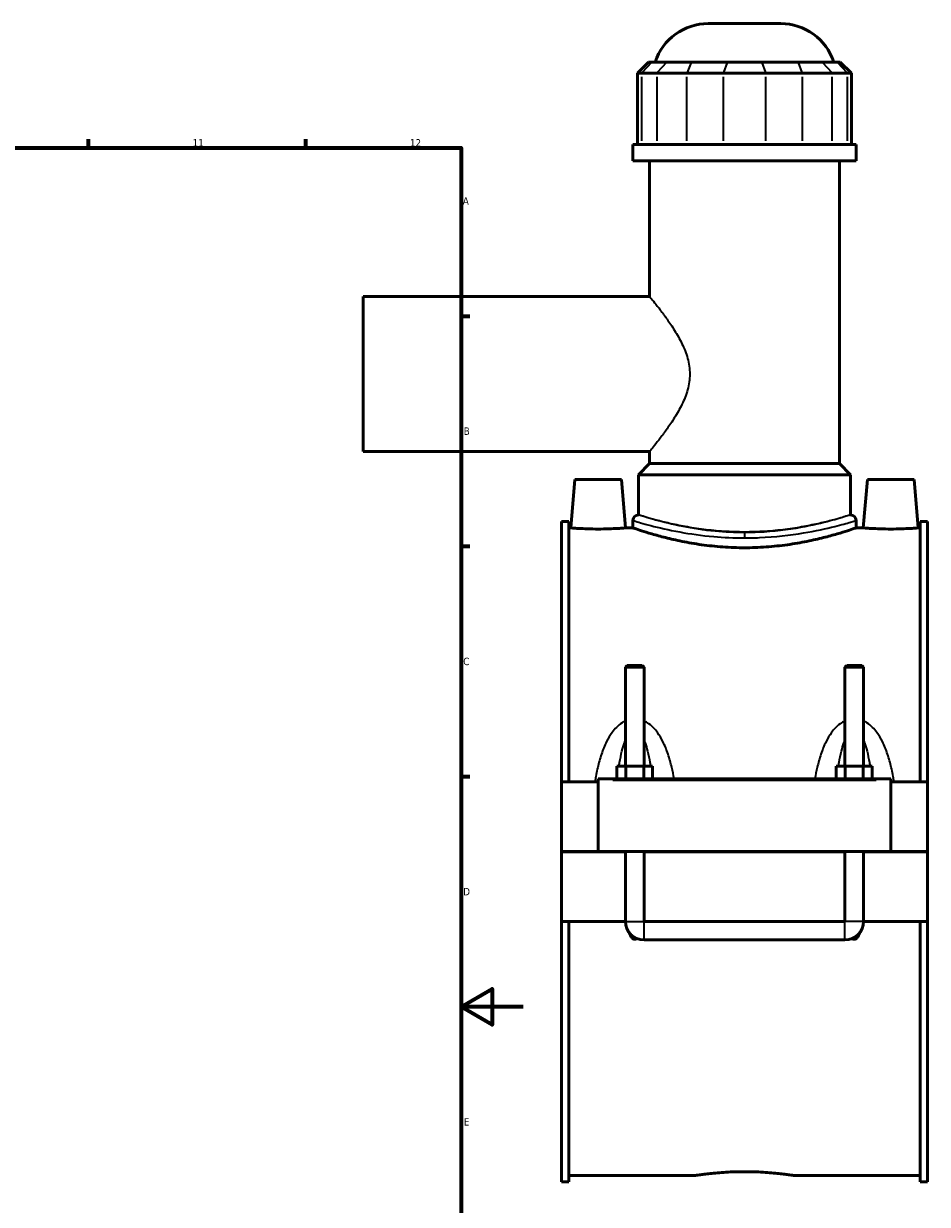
# Model space of a CAD drawing. Header units: millimetres. Extents: x -251 to 971, y -113 to 1180.
# Tile 7 of 8: x 680 to 971, y 233 to 614. Entities that reach past the tile are written whole.
import ezdxf

# ---------------------------------------------------------------- set-up
doc = ezdxf.new("R2010")
doc.units = ezdxf.units.MM
for name, color, linetype, lineweight in [('Border (ANSI)', 7, 'Continuous', 70), ('Visible (ANSI)', 7, 'Continuous', 50), ('Visible Narrow (ANSI)', 7, 'Continuous', 35)]:
    doc.layers.add(name, color=color, linetype=linetype, lineweight=lineweight)
doc.styles.add('Note Text (ANSI)', font='tahoma.ttf')

# ---------------------------------------------------------------- blocks, each defined once
blk = doc.blocks.new('Borders Default Border')
at = {"layer": 'Border (ANSI)'}
for p, q in [((700.83, 574), (700.83, 576.8)), ((770.92, 574), (770.92, 576.8)), ((821, 519.75), (823.8, 519.75)), ((821, 445.5), (823.8, 445.5)), ((821, 371.25), (823.8, 371.25))]:
    blk.add_line(p, q, dxfattribs=at)
at = {"layer": 'Border (ANSI)', "flags": 128}
for points in [[(20, 20), (20, 574), (821, 574), (821, 20), (20, 20)], [(841, 297), (821, 297), (831, 302.77), (831, 291.23), (821, 297)]]:
    blk.add_lwpolyline(points, dxfattribs=at)
at = {"layer": 'Border (ANSI)', "color": 5, "true_color": 0x0000ff, "char_height": 2.4, "attachment_point": 7, "style": 'Note Text (ANSI)'}
for s, insert in [('11', (734.43, 574.4)), ('12', (804.52, 574.4)), ('A', (821.58, 555.68)), ('B', (821.87, 481.43)), ('C', (821.71, 407.13)), ('D', (821.72, 332.93)), ('E', (821.91, 258.68))]:
    blk.add_mtext(s, dxfattribs=dict(at, insert=insert))

msp = doc.modelspace()

# ---------------------------------------------------------------- linework, layer by layer
at = {"layer": 'Visible (ANSI)'}
for p, q in [((900.75, 614.05), (924.14, 614.05)), ((881.53, 601.66), (877.93, 598.06)), ((881.53, 601.66), (882.63, 601.66)), ((887.46, 601.66), (882.63, 601.66)), ((887.46, 601.66), (895.26, 601.66)), ((906.94, 601.66), (895.26, 601.66)), ((906.94, 601.66), (917.96, 601.66)), ((929.64, 601.66), (917.96, 601.66)), ((929.64, 601.66), (937.43, 601.66)), ((942.27, 601.66), (937.43, 601.66)), ((942.27, 601.66), (943.36, 601.66)), ((943.36, 601.66), (946.96, 598.06)), ((879.3, 598.06), (877.93, 598.06)), ((877.93, 598.06), (877.93, 575.11)), ((879.3, 598.06), (884.14, 598.06)), ((893.88, 598.06), (884.14, 598.06)), ((893.88, 598.06), (905.56, 598.06)), ((919.34, 598.06), (905.56, 598.06)), ((919.34, 598.06), (931.02, 598.06)), ((940.76, 598.06), (931.02, 598.06)), ((940.76, 598.06), (945.59, 598.06)), ((946.96, 598.06), (945.59, 598.06)), ((946.96, 598.06), (946.96, 575.11)), ((948.45, 575.11), (876.45, 575.11)), ((876.45, 569.8), (876.45, 575.11)), ((948.45, 569.8), (948.45, 575.11)), ((948.45, 569.8), (876.45, 569.8)), ((881.85, 526.05), (881.85, 569.8)), ((943.05, 472.15), (943.05, 569.8)), ((789.45, 526.05), (789.45, 476.05)), ((881.85, 526.05), (789.45, 526.05)), ((881.85, 476.05), (789.45, 476.05)), ((881.85, 472.15), (881.85, 476.05)), ((881.85, 472.15), (878.25, 468.55)), ((943.05, 472.15), (881.85, 472.15)), ((943.05, 472.15), (946.65, 468.55)), ((946.65, 468.55), (878.25, 468.55)), ((878.25, 455.62), (878.25, 468.55)), ((946.65, 455.62), (946.65, 468.55)), ((857.75, 467.05), (856.38, 451.45)), ((872.75, 467.05), (857.75, 467.05)), ((872.75, 467.05), (874.11, 451.45)), ((952.15, 467.05), (950.78, 451.45)), ((952.15, 467.05), (967.15, 467.05)), ((967.15, 467.05), (968.51, 451.45)), ((853.45, 453.53), (853.45, 369.55)), ((853.45, 453.53), (855.81, 453.53)), ((855.81, 369.55), (855.81, 453.53)), ((876.45, 453.82), (876.45, 451.45)), ((948.45, 453.82), (948.45, 451.45)), ((969.09, 369.55), (969.09, 453.53)), ((969.09, 453.53), (971.45, 453.53)), ((971.45, 453.53), (971.45, 369.55)), ((856.38, 451.45), (855.81, 451.45)), ((876.45, 451.45), (874.11, 451.45)), ((950.78, 451.45), (948.45, 451.45)), ((969.09, 451.45), (968.51, 451.45)), ((874.65, 407.1), (874.05, 406.5)), ((880.05, 406.5), (874.05, 406.5)), ((874.05, 406.5), (874.05, 374.55)), ((874.65, 407.1), (879.45, 407.1)), ((879.45, 407.1), (880.05, 406.5)), ((880.05, 406.5), (880.05, 374.55)), ((945.45, 407.1), (944.85, 406.5)), ((950.85, 406.5), (944.85, 406.5)), ((944.85, 374.55), (944.85, 406.5)), ((945.45, 407.1), (950.25, 407.1)), ((950.25, 407.1), (950.85, 406.5)), ((950.85, 374.55), (950.85, 406.5)), ((871.27, 370.55), (871.27, 374.55)), ((871.27, 374.55), (874.16, 374.55)), ((874.16, 370.55), (874.16, 374.55)), ((874.16, 374.55), (879.93, 374.55)), ((879.93, 370.55), (879.93, 374.55)), ((879.93, 374.55), (882.82, 374.55)), ((882.82, 370.55), (882.82, 374.55)), ((942.07, 370.55), (942.07, 374.55)), ((942.07, 374.55), (944.96, 374.55)), ((944.96, 370.55), (944.96, 374.55)), ((944.96, 374.55), (950.73, 374.55)), ((950.73, 370.55), (950.73, 374.55)), ((950.73, 374.55), (953.62, 374.55)), ((953.62, 370.55), (953.62, 374.55)), ((865.25, 369.55), (853.45, 369.55)), ((853.45, 347.1), (853.45, 369.55)), ((865.25, 370.05), (865.25, 370.55)), ((959.65, 370.55), (865.25, 370.55)), ((865.25, 347.1), (865.25, 370.05)), ((959.65, 370.55), (959.65, 370.05)), ((959.65, 370.05), (959.65, 347.1)), ((971.45, 369.55), (959.65, 369.55)), ((971.45, 369.55), (971.45, 347.1)), ((853.45, 347.1), (865.25, 347.1)), ((853.45, 324.55), (853.45, 347)), ((874.05, 347), (853.45, 347)), ((959.65, 347.1), (865.25, 347.1)), ((874.05, 347.1), (874.05, 347)), ((874.05, 324.55), (874.05, 347)), ((880.05, 347.1), (880.05, 347)), ((944.85, 347), (880.05, 347)), ((880.05, 347), (880.05, 324.55)), ((944.85, 347), (944.85, 347.1)), ((944.85, 324.55), (944.85, 347)), ((950.85, 347), (950.85, 347.1)), ((971.45, 347), (950.85, 347)), ((950.85, 347), (950.85, 324.55)), ((959.65, 347.1), (971.45, 347.1)), ((971.45, 347), (971.45, 324.55)), ((874.05, 324.55), (853.45, 324.55)), ((853.45, 324.55), (853.45, 240.56)), ((855.81, 240.56), (855.81, 324.55)), ((944.85, 324.55), (880.05, 324.55)), ((971.45, 324.55), (950.85, 324.55)), ((969.09, 240.56), (969.09, 324.55)), ((971.45, 324.55), (971.45, 240.56)), ((880.05, 318.55), (944.85, 318.55)), ((853.45, 240.56), (855.81, 240.56)), ((896.77, 242.65), (855.81, 242.65)), ((969.09, 242.65), (928.13, 242.65)), ((969.09, 240.56), (971.45, 240.56))]:
    msp.add_line(p, q, dxfattribs=at)
for centre, radius, start, end in [((900.75, 596.05), 18, 90, 161.8403), ((924.14, 596.05), 18, 18.1597, 90), ((878.25, 453.82), 1.8, 90, 180), ((946.65, 453.82), 1.8, 0, 90), ((880.05, 324.55), 6, 180, 270), ((944.85, 324.55), 6, 270, 0)]:
    msp.add_arc(centre, radius, start, end, dxfattribs=at)
for points, knots in [([(865.25, 451.07), (864.13, 451.07), (862.94, 451.09), (860.76, 451.16), (859.76, 451.21), (858.19, 451.3), (857.51, 451.36), (856.6, 451.43), (856.38, 451.45), (856.38, 451.45)], [2.677815, 2.677815, 2.677815, 2.677815, 3.012686, 3.012686, 3.347556, 3.347556, 3.682139, 3.682139, 4.016722, 4.016722, 4.016722, 4.016722]), ([(874.11, 451.45), (874.11, 451.45), (873.89, 451.43), (872.99, 451.36), (872.31, 451.3), (870.74, 451.21), (869.74, 451.16), (867.55, 451.09), (866.36, 451.07), (865.25, 451.07)], [6.694537, 6.694537, 6.694537, 6.694537, 7.029121, 7.029121, 7.363704, 7.363704, 7.698574, 7.698574, 8.033445, 8.033445, 8.033445, 8.033445]), ([(912.45, 445.04), (910.17, 445.04), (907.81, 445.12), (903.15, 445.46), (900.83, 445.7), (896.41, 446.32), (894.29, 446.69), (890.37, 447.48), (888.58, 447.9), (885.4, 448.69), (883.91, 449.11), (881.28, 449.87), (880.13, 450.23), (878.29, 450.82), (877.59, 451.06), (876.67, 451.37), (876.45, 451.45), (876.45, 451.45)], [0, 0, 0, 0, 0.684338, 0.684338, 1.368676, 1.368676, 2.053014, 2.053014, 2.737353, 2.737353, 3.421324, 3.421324, 4.105296, 4.105296, 4.789268, 4.789268, 5.47324, 5.47324, 5.47324, 5.47324]), ([(948.45, 451.45), (948.45, 451.45), (948.23, 451.37), (947.31, 451.06), (946.61, 450.82), (944.76, 450.23), (943.62, 449.87), (940.98, 449.11), (939.49, 448.69), (936.32, 447.9), (934.52, 447.48), (930.61, 446.69), (928.49, 446.32), (924.06, 445.7), (921.75, 445.46), (917.08, 445.12), (914.73, 445.04), (912.45, 445.04)], [16.419719, 16.419719, 16.419719, 16.419719, 17.103691, 17.103691, 17.787663, 17.787663, 18.471634, 18.471634, 19.155606, 19.155606, 19.839944, 19.839944, 20.524282, 20.524282, 21.208621, 21.208621, 21.892959, 21.892959, 21.892959, 21.892959]), ([(959.65, 451.07), (958.53, 451.07), (957.34, 451.09), (955.16, 451.16), (954.16, 451.21), (952.59, 451.3), (951.91, 451.36), (951, 451.43), (950.78, 451.45), (950.78, 451.45)], [0, 0, 0, 0, 0.334871, 0.334871, 0.669741, 0.669741, 1.004324, 1.004324, 1.338907, 1.338907, 1.338907, 1.338907]), ([(968.51, 451.45), (968.51, 451.45), (968.29, 451.43), (967.39, 451.36), (966.71, 451.3), (965.14, 451.21), (964.14, 451.16), (961.95, 451.09), (960.76, 451.07), (959.65, 451.07)], [4.016722, 4.016722, 4.016722, 4.016722, 4.351306, 4.351306, 4.685889, 4.685889, 5.020759, 5.020759, 5.35563, 5.35563, 5.35563, 5.35563]), ([(877.69, 319.03), (877.65, 318.99), (877.6, 318.96), (877.48, 318.88), (877.39, 318.84), (877.22, 318.79), (877.14, 318.78), (876.96, 318.78), (876.87, 318.79), (876.7, 318.84), (876.62, 318.88), (876.39, 319.03), (876.25, 319.16), (875.79, 319.69), (875.55, 320.2), (875.33, 320.78), (875.31, 320.84), (875.29, 320.9)], [1.5355109, 1.5355109, 1.5355109, 1.5355109, 1.5516979, 1.5516979, 1.5781609, 1.5781609, 1.604624, 1.604624, 1.6310871, 1.6310871, 1.6575502, 1.6575502, 1.7104764, 1.7104764, 1.8727299, 1.8727299, 1.8895897, 1.8895897, 1.8895897, 1.8895897]), ([(949.61, 320.9), (949.59, 320.84), (949.57, 320.78), (949.35, 320.2), (949.11, 319.69), (948.65, 319.16), (948.51, 319.03), (948.28, 318.88), (948.19, 318.84), (948.02, 318.79), (947.94, 318.78), (947.76, 318.78), (947.67, 318.79), (947.5, 318.84), (947.42, 318.88), (947.29, 318.96), (947.25, 318.99), (947.2, 319.03)], [1.3196584, 1.3196584, 1.3196584, 1.3196584, 1.3365181, 1.3365181, 1.4987717, 1.4987717, 1.5516979, 1.5516979, 1.5781609, 1.5781609, 1.604624, 1.604624, 1.6310871, 1.6310871, 1.6575502, 1.6575502, 1.6737372, 1.6737372, 1.6737372, 1.6737372]), ([(896.77, 242.65), (896.77, 242.65), (896.86, 242.66), (897.26, 242.72), (897.56, 242.76), (898.36, 242.87), (898.86, 242.94), (900.01, 243.09), (900.67, 243.16), (902.06, 243.31), (902.84, 243.39), (904.55, 243.53), (905.48, 243.6), (907.41, 243.71), (908.42, 243.76), (910.44, 243.82), (911.46, 243.83), (912.45, 243.83)], [7.099288, 7.099288, 7.099288, 7.099288, 7.395089, 7.395089, 7.69089, 7.69089, 7.986691, 7.986691, 8.282492, 8.282492, 8.578298, 8.578298, 8.874104, 8.874104, 9.169911, 9.169911, 9.465717, 9.465717, 9.465717, 9.465717]), ([(912.45, 243.83), (913.43, 243.83), (914.45, 243.82), (916.48, 243.76), (917.49, 243.71), (919.42, 243.6), (920.34, 243.53), (922.05, 243.39), (922.84, 243.31), (924.23, 243.16), (924.88, 243.09), (926.03, 242.94), (926.53, 242.87), (927.33, 242.76), (927.64, 242.72), (928.03, 242.66), (928.13, 242.65), (928.13, 242.65)], [0, 0, 0, 0, 0.295806, 0.295806, 0.591612, 0.591612, 0.887419, 0.887419, 1.183225, 1.183225, 1.479026, 1.479026, 1.774827, 1.774827, 2.070628, 2.070628, 2.366429, 2.366429, 2.366429, 2.366429])]:
    msp.add_open_spline(points, degree=3, knots=knots, dxfattribs=at)
at = {"layer": 'Visible Narrow (ANSI)'}
for p, q in [((882.46, 601.48), (879.47, 598.24)), ((887.3, 601.48), (884.31, 598.24)), ((895.19, 601.48), (893.95, 598.24)), ((906.87, 601.48), (905.63, 598.24)), ((918.03, 601.48), (919.27, 598.24)), ((929.71, 601.48), (930.95, 598.24)), ((937.6, 601.48), (940.59, 598.24)), ((942.43, 601.48), (945.43, 598.24)), ((879.3, 576.25), (879.3, 596.91)), ((884.14, 596.91), (884.14, 576.25)), ((893.88, 576.25), (893.88, 596.91)), ((905.56, 596.91), (905.56, 576.25)), ((919.34, 576.25), (919.34, 596.91)), ((931.02, 596.91), (931.02, 576.25)), ((940.76, 576.25), (940.76, 596.91)), ((945.59, 596.91), (945.59, 576.25)), ((912.45, 449.86), (912.45, 448.31)), ((869.97, 370.05), (954.93, 370.05)), ((874.08, 324.55), (880.01, 324.55)), ((880.05, 318.58), (880.05, 324.51)), ((944.85, 318.58), (944.85, 324.51)), ((950.81, 324.55), (944.88, 324.55))]:
    msp.add_line(p, q, dxfattribs=at)
for points, knots in [([(881.85, 526.05), (881.85, 526.05), (881.99, 525.88), (882.53, 525.2), (882.95, 524.69), (883.98, 523.39), (884.61, 522.59), (885.98, 520.78), (886.73, 519.77), (888.24, 517.64), (889.07, 516.42), (890.72, 513.77), (891.54, 512.34), (893, 509.33), (893.64, 507.75), (894.54, 504.47), (894.8, 502.77), (894.8, 501.05)], [12.175252, 12.175252, 12.175252, 12.175252, 12.673358, 12.673358, 13.171464, 13.171464, 13.669569, 13.669569, 14.167675, 14.167675, 14.684174, 14.684174, 15.200672, 15.200672, 15.717171, 15.717171, 16.233669, 16.233669, 16.233669, 16.233669]), ([(894.8, 501.05), (894.8, 499.32), (894.54, 497.63), (893.64, 494.35), (893, 492.76), (891.54, 489.75), (890.72, 488.32), (889.07, 485.68), (888.24, 484.46), (886.73, 482.32), (885.98, 481.31), (884.61, 479.51), (883.98, 478.71), (882.95, 477.4), (882.53, 476.89), (881.99, 476.21), (881.85, 476.05), (881.85, 476.05)], [0, 0, 0, 0, 0.516499, 0.516499, 1.032997, 1.032997, 1.549496, 1.549496, 2.065994, 2.065994, 2.5641, 2.5641, 3.062206, 3.062206, 3.560312, 3.560312, 4.058417, 4.058417, 4.058417, 4.058417]), ([(876.45, 453.82), (876.45, 453.82), (876.63, 453.77), (877.81, 453.41), (879.63, 452.86), (884.74, 451.54), (887.92, 450.79), (894.91, 449.51), (898.61, 448.98), (905.74, 448.35), (909.09, 448.2), (912.45, 448.2)], [-16.407996, -16.407996, -16.407996, -16.407996, -15.814404, -15.814404, -14.404517, -14.404517, -13.084833, -13.084833, -11.905304, -11.905304, -10.938662, -10.938662, -10.938662, -10.938662]), ([(912.45, 449.9), (909.26, 449.9), (906.08, 450.06), (899.3, 450.7), (895.78, 451.24), (889.15, 452.54), (886.13, 453.3), (881.27, 454.65), (879.54, 455.21), (878.42, 455.57), (878.25, 455.62), (878.25, 455.62)], [10.938662, 10.938662, 10.938662, 10.938662, 11.905304, 11.905304, 13.084833, 13.084833, 14.404517, 14.404517, 15.814404, 15.814404, 16.407996, 16.407996, 16.407996, 16.407996]), ([(946.65, 455.62), (946.65, 455.62), (946.44, 455.56), (945.57, 455.29), (944.9, 455.08), (943.15, 454.57), (942.07, 454.26), (939.56, 453.6), (938.14, 453.24), (935.12, 452.55), (933.41, 452.19), (929.69, 451.51), (927.68, 451.19), (923.47, 450.66), (921.27, 450.45), (916.84, 450.17), (914.61, 450.1), (912.45, 450.1), (910.28, 450.1), (908.05, 450.17), (903.62, 450.45), (901.42, 450.66), (897.22, 451.19), (895.2, 451.51), (891.48, 452.19), (889.77, 452.55), (886.76, 453.24), (885.34, 453.6), (882.83, 454.26), (881.74, 454.57), (879.99, 455.08), (879.33, 455.29), (878.46, 455.56), (878.25, 455.62), (878.25, 455.62)], [15.574424, 15.574424, 15.574424, 15.574424, 16.223239, 16.223239, 16.872055, 16.872055, 17.520871, 17.520871, 18.169687, 18.169687, 18.81874, 18.81874, 19.467792, 19.467792, 20.116845, 20.116845, 20.765898, 20.765898, 20.765898, 21.414951, 21.414951, 22.064004, 22.064004, 22.713057, 22.713057, 23.36211, 23.36211, 24.010926, 24.010926, 24.659741, 24.659741, 25.308557, 25.308557, 25.957373, 25.957373, 25.957373, 25.957373]), ([(946.65, 455.62), (946.64, 455.62), (946.07, 455.43), (943.85, 454.74), (942.2, 454.24), (937.51, 452.98), (934.25, 452.2), (926.44, 450.8), (921.81, 450.23), (915.5, 449.94), (913.97, 449.9), (912.45, 449.9)], [27.346662, 27.346662, 27.346662, 27.346662, 28.437535, 28.437535, 29.533466, 29.533466, 30.882558, 30.882558, 32.352759, 32.352759, 32.815985, 32.815985, 32.815985, 32.815985]), ([(912.45, 448.2), (914.05, 448.2), (915.66, 448.23), (922.3, 448.52), (927.18, 449.08), (935.4, 450.45), (938.83, 451.23), (943.77, 452.46), (945.5, 452.95), (947.84, 453.63), (948.44, 453.82), (948.45, 453.82)], [-32.815985, -32.815985, -32.815985, -32.815985, -32.352759, -32.352759, -30.882558, -30.882558, -29.533466, -29.533466, -28.437535, -28.437535, -27.346662, -27.346662, -27.346662, -27.346662]), ([(874.05, 389.21), (873.68, 389.04), (873.32, 388.84), (872.3, 388.18), (871.69, 387.67), (870.61, 386.58), (870.14, 386.01), (869.05, 384.52), (868.49, 383.55), (867.32, 381.24), (866.78, 379.87), (865.84, 377.07), (865.44, 375.64), (864.74, 372.66), (864.45, 371.11), (864.19, 369.55)], [-2.933668, -2.933668, -2.933668, -2.933668, -2.810656, -2.810656, -2.57193, -2.57193, -2.353814, -2.353814, -2.02415, -2.02415, -1.595586, -1.595586, -1.170921, -1.170921, -0.724576, -0.724576, -0.724576, -0.724576]), ([(889.74, 370.55), (889.52, 371.77), (889.28, 372.99), (888.65, 375.64), (888.26, 377.07), (887.32, 379.87), (886.77, 381.24), (885.61, 383.55), (885.04, 384.52), (883.96, 386.01), (883.49, 386.58), (882.41, 387.67), (881.8, 388.18), (880.78, 388.84), (880.42, 389.04), (880.05, 389.21)], [-5.667358, -5.667358, -5.667358, -5.667358, -5.316199, -5.316199, -4.891533, -4.891533, -4.46297, -4.46297, -4.133305, -4.133305, -3.91519, -3.91519, -3.676464, -3.676464, -3.553451, -3.553451, -3.553451, -3.553451]), ([(944.85, 389.21), (944.48, 389.04), (944.12, 388.84), (943.1, 388.18), (942.49, 387.67), (941.41, 386.58), (940.94, 386.01), (939.85, 384.52), (939.29, 383.55), (938.12, 381.24), (937.58, 379.87), (936.64, 377.07), (936.24, 375.64), (935.62, 372.99), (935.38, 371.77), (935.16, 370.55)], [-2.933683, -2.933683, -2.933683, -2.933683, -2.81067, -2.81067, -2.571944, -2.571944, -2.353829, -2.353829, -2.024164, -2.024164, -1.5956, -1.5956, -1.170935, -1.170935, -0.819776, -0.819776, -0.819776, -0.819776]), ([(960.7, 369.55), (960.45, 371.11), (960.15, 372.66), (959.45, 375.64), (959.06, 377.07), (958.12, 379.87), (957.57, 381.24), (956.41, 383.55), (955.84, 384.52), (954.76, 386.01), (954.29, 386.58), (953.21, 387.67), (952.6, 388.18), (951.58, 388.84), (951.22, 389.04), (950.85, 389.21)], [-5.762558, -5.762558, -5.762558, -5.762558, -5.316213, -5.316213, -4.891548, -4.891548, -4.462984, -4.462984, -4.13332, -4.13332, -3.915204, -3.915204, -3.676478, -3.676478, -3.553466, -3.553466, -3.553466, -3.553466]), ([(871.97, 374.55), (872.03, 374.95), (872.1, 375.36), (872.38, 377.04), (872.63, 378.29), (873.16, 380.41), (873.41, 381.29), (873.82, 382.41), (873.93, 382.69), (874.05, 382.97)], [1.462128, 1.462128, 1.462128, 1.462128, 1.595586, 1.595586, 2.02415, 2.02415, 2.353814, 2.353814, 2.472516, 2.472516, 2.472516, 2.472516]), ([(880.05, 382.97), (880.17, 382.69), (880.28, 382.41), (880.68, 381.29), (880.94, 380.41), (881.47, 378.29), (881.72, 377.04), (882, 375.36), (882.06, 374.95), (882.12, 374.55)], [4.014604, 4.014604, 4.014604, 4.014604, 4.133305, 4.133305, 4.46297, 4.46297, 4.891533, 4.891533, 5.024991, 5.024991, 5.024991, 5.024991]), ([(942.77, 374.55), (942.83, 374.95), (942.9, 375.36), (943.18, 377.04), (943.43, 378.29), (943.96, 380.41), (944.21, 381.29), (944.62, 382.41), (944.73, 382.69), (944.85, 382.97)], [1.462142, 1.462142, 1.462142, 1.462142, 1.5956, 1.5956, 2.024164, 2.024164, 2.353829, 2.353829, 2.47253, 2.47253, 2.47253, 2.47253]), ([(950.85, 382.97), (950.97, 382.69), (951.08, 382.41), (951.48, 381.29), (951.74, 380.41), (952.27, 378.29), (952.52, 377.04), (952.8, 375.36), (952.86, 374.95), (952.92, 374.55)], [4.014618, 4.014618, 4.014618, 4.014618, 4.13332, 4.13332, 4.462984, 4.462984, 4.891548, 4.891548, 5.025006, 5.025006, 5.025006, 5.025006])]:
    msp.add_open_spline(points, degree=3, knots=knots, dxfattribs=at)

# ---------------------------------------------------------------- block references
msp.add_blockref('Borders Default Border', (0, 0))

doc.saveas('drawing.dxf')
